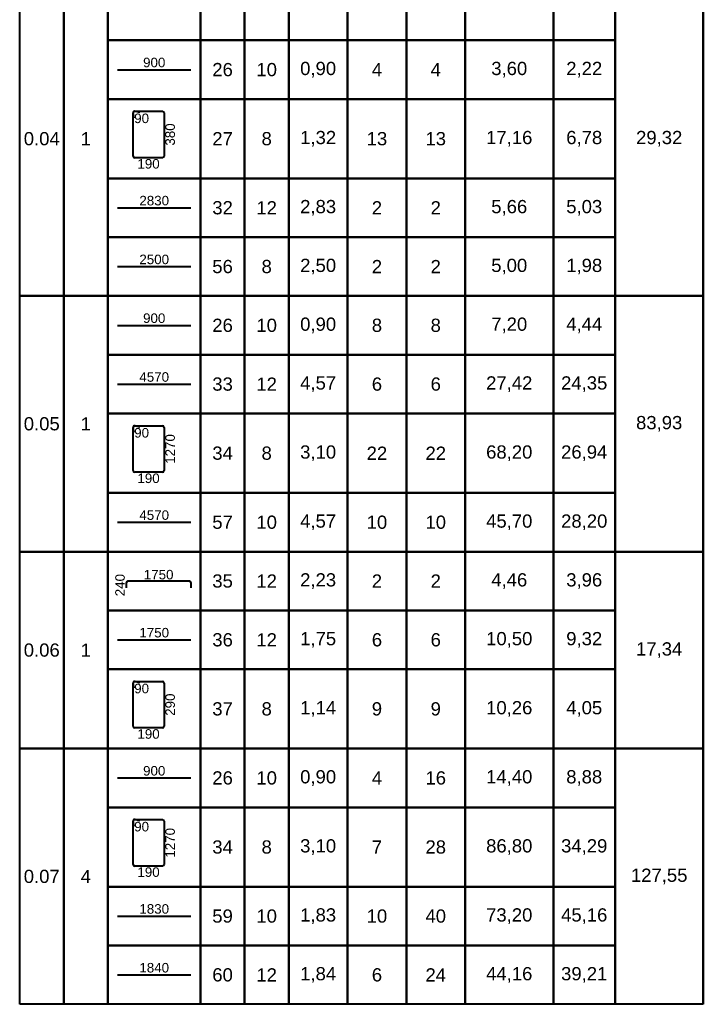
# Model space of a CAD drawing. Extents: x -1906120 to 89837, y -39133 to 303704.
# Tile 9 of 55: x -13700 to -9050, y 3991 to 10691. Entities that reach past the tile are written whole.
import ezdxf
from ezdxf.enums import TextEntityAlignment as Align

# ---------------------------------------------------------------- set-up
doc = ezdxf.new("R2010")
doc.units = 0
doc.header["$LTSCALE"] = 10
doc.header["$MEASUREMENT"] = 0
doc.layers.add('RCAD_deskowanie', color=3, linetype='Continuous', lineweight=40)
doc.styles.add('style2', font='arial.ttf', dxfattribs={"height": 40})

msp = doc.modelspace()

# ---------------------------------------------------------------- linework, layer by layer
at = {"layer": 'RCAD_deskowanie', "color": 1}
for p, q in [((-13699.74414, 3990.87816), (-13699.74414, 17080.87816)), ((-9049.74414, 17080.87816), (-9049.74414, 3990.87816)), ((-13699.74414, 8810.87816), (-13699.74414, 10950.87816)), ((-13399.74414, 10950.87816), (-13399.74414, 8810.87816)), ((-13399.74414, 8810.87816), (-13399.74414, 10950.87816)), ((-13099.74414, 10950.87816), (-13099.74414, 8810.87816)), ((-13099.74414, 10550.87816), (-13099.74414, 10950.87816)), ((-12469.74414, 10950.87816), (-12469.74414, 10550.87816)), ((-12469.74414, 10550.87816), (-12469.74414, 10950.87816)), ((-12169.74414, 10950.87816), (-12169.74414, 10550.87816)), ((-12169.74414, 10550.87816), (-12169.74414, 10950.87816)), ((-11869.74414, 10950.87816), (-11869.74414, 10550.87816)), ((-11869.74414, 10550.87816), (-11869.74414, 10950.87816)), ((-11469.74414, 10950.87816), (-11469.74414, 10550.87816)), ((-11469.74414, 10550.87816), (-11469.74414, 10950.87816)), ((-11069.74414, 10950.87816), (-11069.74414, 10550.87816)), ((-11069.74414, 10550.87816), (-11069.74414, 10950.87816)), ((-10669.74414, 10950.87816), (-10669.74414, 10550.87816)), ((-10669.74414, 10550.87816), (-10669.74414, 10950.87816)), ((-10069.74414, 10950.87816), (-10069.74414, 10550.87816)), ((-10069.74414, 10550.87816), (-10069.74414, 10950.87816)), ((-9649.74414, 8810.87816), (-9649.74414, 10950.87816)), ((-9649.74414, 10950.87816), (-9649.74414, 10550.87816)), ((-9049.74414, 10950.87816), (-9049.74414, 8810.87816)), ((-9049.74414, 9470.87816), (-9049.74414, 10810.87816)), ((-12469.74414, 10550.87816), (-13099.74414, 10550.87816)), ((-13099.74414, 10550.87816), (-12469.74414, 10550.87816)), ((-13099.74414, 10150.87816), (-13099.74414, 10550.87816)), ((-12169.74414, 10550.87816), (-12469.74414, 10550.87816)), ((-12469.74414, 10550.87816), (-12469.74414, 10150.87816)), ((-12469.74414, 10550.87816), (-12169.74414, 10550.87816)), ((-12469.74414, 10150.87816), (-12469.74414, 10550.87816)), ((-11869.74414, 10550.87816), (-12169.74414, 10550.87816)), ((-12169.74414, 10550.87816), (-12169.74414, 10150.87816)), ((-12169.74414, 10550.87816), (-11869.74414, 10550.87816)), ((-12169.74414, 10150.87816), (-12169.74414, 10550.87816)), ((-11469.74414, 10550.87816), (-11869.74414, 10550.87816)), ((-11869.74414, 10550.87816), (-11869.74414, 10150.87816)), ((-11869.74414, 10550.87816), (-11469.74414, 10550.87816)), ((-11869.74414, 10150.87816), (-11869.74414, 10550.87816)), ((-11069.74414, 10550.87816), (-11469.74414, 10550.87816)), ((-11469.74414, 10550.87816), (-11469.74414, 10150.87816)), ((-11469.74414, 10550.87816), (-11069.74414, 10550.87816)), ((-11469.74414, 10150.87816), (-11469.74414, 10550.87816)), ((-10669.74414, 10550.87816), (-11069.74414, 10550.87816)), ((-11069.74414, 10550.87816), (-11069.74414, 10150.87816)), ((-11069.74414, 10550.87816), (-10669.74414, 10550.87816)), ((-11069.74414, 10150.87816), (-11069.74414, 10550.87816)), ((-10069.74414, 10550.87816), (-10669.74414, 10550.87816)), ((-10669.74414, 10550.87816), (-10669.74414, 10150.87816)), ((-10669.74414, 10550.87816), (-10069.74414, 10550.87816)), ((-10669.74414, 10150.87816), (-10669.74414, 10550.87816)), ((-9649.74414, 10550.87816), (-10069.74414, 10550.87816)), ((-10069.74414, 10550.87816), (-10069.74414, 10150.87816)), ((-10069.74414, 10550.87816), (-9649.74414, 10550.87816)), ((-10069.74414, 10150.87816), (-10069.74414, 10550.87816)), ((-9649.74414, 10550.87816), (-9649.74414, 10150.87816)), ((-12469.74414, 10150.87816), (-13099.74414, 10150.87816)), ((-13099.74414, 10150.87816), (-12469.74414, 10150.87816)), ((-13099.74414, 9610.87816), (-13099.74414, 10150.87816)), ((-12169.74414, 10150.87816), (-12469.74414, 10150.87816)), ((-12469.74414, 10150.87816), (-12469.74414, 9610.87816)), ((-12469.74414, 10150.87816), (-12169.74414, 10150.87816)), ((-12469.74414, 9610.87816), (-12469.74414, 10150.87816)), ((-11869.74414, 10150.87816), (-12169.74414, 10150.87816)), ((-12169.74414, 10150.87816), (-12169.74414, 9610.87816)), ((-12169.74414, 10150.87816), (-11869.74414, 10150.87816)), ((-12169.74414, 9610.87816), (-12169.74414, 10150.87816)), ((-11469.74414, 10150.87816), (-11869.74414, 10150.87816)), ((-11869.74414, 10150.87816), (-11869.74414, 9610.87816)), ((-11869.74414, 10150.87816), (-11469.74414, 10150.87816)), ((-11869.74414, 9610.87816), (-11869.74414, 10150.87816)), ((-11069.74414, 10150.87816), (-11469.74414, 10150.87816)), ((-11469.74414, 10150.87816), (-11469.74414, 9610.87816)), ((-11469.74414, 10150.87816), (-11069.74414, 10150.87816)), ((-11469.74414, 9610.87816), (-11469.74414, 10150.87816)), ((-10669.74414, 10150.87816), (-11069.74414, 10150.87816)), ((-11069.74414, 10150.87816), (-11069.74414, 9610.87816)), ((-11069.74414, 10150.87816), (-10669.74414, 10150.87816)), ((-11069.74414, 9610.87816), (-11069.74414, 10150.87816)), ((-10069.74414, 10150.87816), (-10669.74414, 10150.87816)), ((-10669.74414, 10150.87816), (-10669.74414, 9610.87816)), ((-10669.74414, 10150.87816), (-10069.74414, 10150.87816)), ((-10669.74414, 9610.87816), (-10669.74414, 10150.87816)), ((-9649.74414, 10150.87816), (-10069.74414, 10150.87816)), ((-10069.74414, 10150.87816), (-10069.74414, 9610.87816)), ((-10069.74414, 10150.87816), (-9649.74414, 10150.87816)), ((-10069.74414, 9610.87816), (-10069.74414, 10150.87816)), ((-9649.74414, 10150.87816), (-9649.74414, 9610.87816)), ((-12469.74414, 9610.87816), (-13099.74414, 9610.87816)), ((-13099.74414, 9610.87816), (-12469.74414, 9610.87816)), ((-13099.74414, 9210.87816), (-13099.74414, 9610.87816)), ((-12169.74414, 9610.87816), (-12469.74414, 9610.87816)), ((-12469.74414, 9610.87816), (-12469.74414, 9210.87816)), ((-12469.74414, 9610.87816), (-12169.74414, 9610.87816)), ((-12469.74414, 9210.87816), (-12469.74414, 9610.87816)), ((-11869.74414, 9610.87816), (-12169.74414, 9610.87816)), ((-12169.74414, 9610.87816), (-12169.74414, 9210.87816)), ((-12169.74414, 9610.87816), (-11869.74414, 9610.87816)), ((-12169.74414, 9210.87816), (-12169.74414, 9610.87816)), ((-11469.74414, 9610.87816), (-11869.74414, 9610.87816)), ((-11869.74414, 9610.87816), (-11869.74414, 9210.87816)), ((-11869.74414, 9610.87816), (-11469.74414, 9610.87816)), ((-11869.74414, 9210.87816), (-11869.74414, 9610.87816)), ((-11069.74414, 9610.87816), (-11469.74414, 9610.87816)), ((-11469.74414, 9610.87816), (-11469.74414, 9210.87816)), ((-11469.74414, 9610.87816), (-11069.74414, 9610.87816)), ((-11469.74414, 9210.87816), (-11469.74414, 9610.87816)), ((-10669.74414, 9610.87816), (-11069.74414, 9610.87816)), ((-11069.74414, 9610.87816), (-11069.74414, 9210.87816)), ((-11069.74414, 9610.87816), (-10669.74414, 9610.87816)), ((-11069.74414, 9210.87816), (-11069.74414, 9610.87816)), ((-10069.74414, 9610.87816), (-10669.74414, 9610.87816)), ((-10669.74414, 9610.87816), (-10669.74414, 9210.87816)), ((-10669.74414, 9610.87816), (-10069.74414, 9610.87816)), ((-10669.74414, 9210.87816), (-10669.74414, 9610.87816)), ((-9649.74414, 9610.87816), (-10069.74414, 9610.87816)), ((-10069.74414, 9610.87816), (-10069.74414, 9210.87816)), ((-10069.74414, 9610.87816), (-9649.74414, 9610.87816)), ((-10069.74414, 9210.87816), (-10069.74414, 9610.87816)), ((-9649.74414, 9610.87816), (-9649.74414, 9210.87816)), ((-9049.74414, 8130.87816), (-9049.74414, 9470.87816)), ((-12469.74414, 9210.87816), (-13099.74414, 9210.87816)), ((-13099.74414, 9210.87816), (-12469.74414, 9210.87816)), ((-13099.74414, 8810.87816), (-13099.74414, 9210.87816)), ((-12169.74414, 9210.87816), (-12469.74414, 9210.87816)), ((-12469.74414, 9210.87816), (-12469.74414, 8810.87816)), ((-12469.74414, 9210.87816), (-12169.74414, 9210.87816)), ((-12469.74414, 8810.87816), (-12469.74414, 9210.87816)), ((-11869.74414, 9210.87816), (-12169.74414, 9210.87816)), ((-12169.74414, 9210.87816), (-12169.74414, 8810.87816)), ((-12169.74414, 9210.87816), (-11869.74414, 9210.87816)), ((-12169.74414, 8810.87816), (-12169.74414, 9210.87816)), ((-11469.74414, 9210.87816), (-11869.74414, 9210.87816)), ((-11869.74414, 9210.87816), (-11869.74414, 8810.87816)), ((-11869.74414, 9210.87816), (-11469.74414, 9210.87816)), ((-11869.74414, 8810.87816), (-11869.74414, 9210.87816)), ((-11069.74414, 9210.87816), (-11469.74414, 9210.87816)), ((-11469.74414, 9210.87816), (-11469.74414, 8810.87816)), ((-11469.74414, 9210.87816), (-11069.74414, 9210.87816)), ((-11469.74414, 8810.87816), (-11469.74414, 9210.87816)), ((-10669.74414, 9210.87816), (-11069.74414, 9210.87816)), ((-11069.74414, 9210.87816), (-11069.74414, 8810.87816)), ((-11069.74414, 9210.87816), (-10669.74414, 9210.87816)), ((-11069.74414, 8810.87816), (-11069.74414, 9210.87816)), ((-10069.74414, 9210.87816), (-10669.74414, 9210.87816)), ((-10669.74414, 9210.87816), (-10669.74414, 8810.87816)), ((-10669.74414, 9210.87816), (-10069.74414, 9210.87816)), ((-10669.74414, 8810.87816), (-10669.74414, 9210.87816)), ((-9649.74414, 9210.87816), (-10069.74414, 9210.87816)), ((-10069.74414, 9210.87816), (-10069.74414, 8810.87816)), ((-10069.74414, 9210.87816), (-9649.74414, 9210.87816)), ((-10069.74414, 8810.87816), (-10069.74414, 9210.87816)), ((-9649.74414, 9210.87816), (-9649.74414, 8810.87816)), ((-13399.74414, 8810.87816), (-13699.74414, 8810.87816)), ((-13699.74414, 8810.87816), (-13399.74414, 8810.87816)), ((-13699.74414, 7070.87816), (-13699.74414, 8810.87816)), ((-13099.74414, 8810.87816), (-13399.74414, 8810.87816)), ((-13399.74414, 8810.87816), (-13399.74414, 7070.87816)), ((-13399.74414, 8810.87816), (-13099.74414, 8810.87816)), ((-13399.74414, 7070.87816), (-13399.74414, 8810.87816)), ((-13099.74414, 8810.87816), (-13099.74414, 7070.87816)), ((-12469.74414, 8810.87816), (-13099.74414, 8810.87816)), ((-13099.74414, 8810.87816), (-12469.74414, 8810.87816)), ((-13099.74414, 8410.87816), (-13099.74414, 8810.87816)), ((-12169.74414, 8810.87816), (-12469.74414, 8810.87816)), ((-12469.74414, 8810.87816), (-12469.74414, 8410.87816)), ((-12469.74414, 8810.87816), (-12169.74414, 8810.87816)), ((-12469.74414, 8410.87816), (-12469.74414, 8810.87816)), ((-11869.74414, 8810.87816), (-12169.74414, 8810.87816)), ((-12169.74414, 8810.87816), (-12169.74414, 8410.87816)), ((-12169.74414, 8810.87816), (-11869.74414, 8810.87816)), ((-12169.74414, 8410.87816), (-12169.74414, 8810.87816)), ((-11469.74414, 8810.87816), (-11869.74414, 8810.87816)), ((-11869.74414, 8810.87816), (-11869.74414, 8410.87816)), ((-11869.74414, 8810.87816), (-11469.74414, 8810.87816)), ((-11869.74414, 8410.87816), (-11869.74414, 8810.87816)), ((-11069.74414, 8810.87816), (-11469.74414, 8810.87816)), ((-11469.74414, 8810.87816), (-11469.74414, 8410.87816)), ((-11469.74414, 8810.87816), (-11069.74414, 8810.87816)), ((-11469.74414, 8410.87816), (-11469.74414, 8810.87816)), ((-10669.74414, 8810.87816), (-11069.74414, 8810.87816)), ((-11069.74414, 8810.87816), (-11069.74414, 8410.87816)), ((-11069.74414, 8810.87816), (-10669.74414, 8810.87816)), ((-11069.74414, 8410.87816), (-11069.74414, 8810.87816)), ((-10069.74414, 8810.87816), (-10669.74414, 8810.87816)), ((-10669.74414, 8810.87816), (-10669.74414, 8410.87816)), ((-10669.74414, 8810.87816), (-10069.74414, 8810.87816)), ((-10669.74414, 8410.87816), (-10669.74414, 8810.87816)), ((-9649.74414, 8810.87816), (-10069.74414, 8810.87816)), ((-10069.74414, 8810.87816), (-10069.74414, 8410.87816)), ((-10069.74414, 8810.87816), (-9649.74414, 8810.87816)), ((-10069.74414, 8410.87816), (-10069.74414, 8810.87816)), ((-9049.74414, 8810.87816), (-9649.74414, 8810.87816)), ((-9649.74414, 8810.87816), (-9049.74414, 8810.87816)), ((-9649.74414, 7070.87816), (-9649.74414, 8810.87816)), ((-9649.74414, 8810.87816), (-9649.74414, 8410.87816)), ((-9049.74414, 8810.87816), (-9049.74414, 7070.87816)), ((-12469.74414, 8410.87816), (-13099.74414, 8410.87816)), ((-13099.74414, 8410.87816), (-12469.74414, 8410.87816)), ((-13099.74414, 8010.87816), (-13099.74414, 8410.87816)), ((-12169.74414, 8410.87816), (-12469.74414, 8410.87816)), ((-12469.74414, 8410.87816), (-12469.74414, 8010.87816)), ((-12469.74414, 8410.87816), (-12169.74414, 8410.87816)), ((-12469.74414, 8010.87816), (-12469.74414, 8410.87816)), ((-11869.74414, 8410.87816), (-12169.74414, 8410.87816)), ((-12169.74414, 8410.87816), (-12169.74414, 8010.87816)), ((-12169.74414, 8410.87816), (-11869.74414, 8410.87816)), ((-12169.74414, 8010.87816), (-12169.74414, 8410.87816)), ((-11469.74414, 8410.87816), (-11869.74414, 8410.87816)), ((-11869.74414, 8410.87816), (-11869.74414, 8010.87816)), ((-11869.74414, 8410.87816), (-11469.74414, 8410.87816)), ((-11869.74414, 8010.87816), (-11869.74414, 8410.87816)), ((-11069.74414, 8410.87816), (-11469.74414, 8410.87816)), ((-11469.74414, 8410.87816), (-11469.74414, 8010.87816)), ((-11469.74414, 8410.87816), (-11069.74414, 8410.87816)), ((-11469.74414, 8010.87816), (-11469.74414, 8410.87816)), ((-10669.74414, 8410.87816), (-11069.74414, 8410.87816)), ((-11069.74414, 8410.87816), (-11069.74414, 8010.87816)), ((-11069.74414, 8410.87816), (-10669.74414, 8410.87816)), ((-11069.74414, 8010.87816), (-11069.74414, 8410.87816)), ((-10069.74414, 8410.87816), (-10669.74414, 8410.87816)), ((-10669.74414, 8410.87816), (-10669.74414, 8010.87816)), ((-10669.74414, 8410.87816), (-10069.74414, 8410.87816)), ((-10669.74414, 8010.87816), (-10669.74414, 8410.87816)), ((-9649.74414, 8410.87816), (-10069.74414, 8410.87816)), ((-10069.74414, 8410.87816), (-10069.74414, 8010.87816)), ((-10069.74414, 8410.87816), (-9649.74414, 8410.87816)), ((-10069.74414, 8010.87816), (-10069.74414, 8410.87816)), ((-9649.74414, 8410.87816), (-9649.74414, 8010.87816)), ((-9049.74414, 6790.87816), (-9049.74414, 8130.87816)), ((-12469.74414, 8010.87816), (-13099.74414, 8010.87816)), ((-13099.74414, 8010.87816), (-12469.74414, 8010.87816)), ((-13099.74414, 7470.87816), (-13099.74414, 8010.87816)), ((-12169.74414, 8010.87816), (-12469.74414, 8010.87816)), ((-12469.74414, 8010.87816), (-12469.74414, 7470.87816)), ((-12469.74414, 8010.87816), (-12169.74414, 8010.87816)), ((-12469.74414, 7470.87816), (-12469.74414, 8010.87816)), ((-11869.74414, 8010.87816), (-12169.74414, 8010.87816)), ((-12169.74414, 8010.87816), (-12169.74414, 7470.87816)), ((-12169.74414, 8010.87816), (-11869.74414, 8010.87816)), ((-12169.74414, 7470.87816), (-12169.74414, 8010.87816)), ((-11469.74414, 8010.87816), (-11869.74414, 8010.87816)), ((-11869.74414, 8010.87816), (-11869.74414, 7470.87816)), ((-11869.74414, 8010.87816), (-11469.74414, 8010.87816)), ((-11869.74414, 7470.87816), (-11869.74414, 8010.87816)), ((-11069.74414, 8010.87816), (-11469.74414, 8010.87816)), ((-11469.74414, 8010.87816), (-11469.74414, 7470.87816)), ((-11469.74414, 8010.87816), (-11069.74414, 8010.87816)), ((-11469.74414, 7470.87816), (-11469.74414, 8010.87816)), ((-10669.74414, 8010.87816), (-11069.74414, 8010.87816)), ((-11069.74414, 8010.87816), (-11069.74414, 7470.87816)), ((-11069.74414, 8010.87816), (-10669.74414, 8010.87816)), ((-11069.74414, 7470.87816), (-11069.74414, 8010.87816)), ((-10069.74414, 8010.87816), (-10669.74414, 8010.87816)), ((-10669.74414, 8010.87816), (-10669.74414, 7470.87816)), ((-10669.74414, 8010.87816), (-10069.74414, 8010.87816)), ((-10669.74414, 7470.87816), (-10669.74414, 8010.87816)), ((-9649.74414, 8010.87816), (-10069.74414, 8010.87816)), ((-10069.74414, 8010.87816), (-10069.74414, 7470.87816)), ((-10069.74414, 8010.87816), (-9649.74414, 8010.87816)), ((-10069.74414, 7470.87816), (-10069.74414, 8010.87816)), ((-9649.74414, 8010.87816), (-9649.74414, 7470.87816)), ((-12469.74414, 7470.87816), (-13099.74414, 7470.87816)), ((-13099.74414, 7470.87816), (-12469.74414, 7470.87816)), ((-13099.74414, 7070.87816), (-13099.74414, 7470.87816)), ((-12169.74414, 7470.87816), (-12469.74414, 7470.87816)), ((-12469.74414, 7470.87816), (-12469.74414, 7070.87816)), ((-12469.74414, 7470.87816), (-12169.74414, 7470.87816)), ((-12469.74414, 7070.87816), (-12469.74414, 7470.87816)), ((-11869.74414, 7470.87816), (-12169.74414, 7470.87816)), ((-12169.74414, 7470.87816), (-12169.74414, 7070.87816)), ((-12169.74414, 7470.87816), (-11869.74414, 7470.87816)), ((-12169.74414, 7070.87816), (-12169.74414, 7470.87816)), ((-11469.74414, 7470.87816), (-11869.74414, 7470.87816)), ((-11869.74414, 7470.87816), (-11869.74414, 7070.87816)), ((-11869.74414, 7470.87816), (-11469.74414, 7470.87816)), ((-11869.74414, 7070.87816), (-11869.74414, 7470.87816)), ((-11069.74414, 7470.87816), (-11469.74414, 7470.87816)), ((-11469.74414, 7470.87816), (-11469.74414, 7070.87816)), ((-11469.74414, 7470.87816), (-11069.74414, 7470.87816)), ((-11469.74414, 7070.87816), (-11469.74414, 7470.87816)), ((-10669.74414, 7470.87816), (-11069.74414, 7470.87816)), ((-11069.74414, 7470.87816), (-11069.74414, 7070.87816)), ((-11069.74414, 7470.87816), (-10669.74414, 7470.87816)), ((-11069.74414, 7070.87816), (-11069.74414, 7470.87816)), ((-10069.74414, 7470.87816), (-10669.74414, 7470.87816)), ((-10669.74414, 7470.87816), (-10669.74414, 7070.87816)), ((-10669.74414, 7470.87816), (-10069.74414, 7470.87816)), ((-10669.74414, 7070.87816), (-10669.74414, 7470.87816)), ((-9649.74414, 7470.87816), (-10069.74414, 7470.87816)), ((-10069.74414, 7470.87816), (-10069.74414, 7070.87816)), ((-10069.74414, 7470.87816), (-9649.74414, 7470.87816)), ((-10069.74414, 7070.87816), (-10069.74414, 7470.87816)), ((-9649.74414, 7470.87816), (-9649.74414, 7070.87816)), ((-13399.74414, 7070.87816), (-13699.74414, 7070.87816)), ((-13699.74414, 7070.87816), (-13399.74414, 7070.87816)), ((-13699.74414, 5730.87816), (-13699.74414, 7070.87816)), ((-13099.74414, 7070.87816), (-13399.74414, 7070.87816)), ((-13399.74414, 7070.87816), (-13399.74414, 5730.87816)), ((-13399.74414, 7070.87816), (-13099.74414, 7070.87816)), ((-13399.74414, 5730.87816), (-13399.74414, 7070.87816)), ((-13099.74414, 7070.87816), (-13099.74414, 5730.87816)), ((-12469.74414, 7070.87816), (-13099.74414, 7070.87816)), ((-13099.74414, 7070.87816), (-12469.74414, 7070.87816)), ((-13099.74414, 6670.87816), (-13099.74414, 7070.87816)), ((-12169.74414, 7070.87816), (-12469.74414, 7070.87816)), ((-12469.74414, 7070.87816), (-12469.74414, 6670.87816)), ((-12469.74414, 7070.87816), (-12169.74414, 7070.87816)), ((-12469.74414, 6670.87816), (-12469.74414, 7070.87816)), ((-11869.74414, 7070.87816), (-12169.74414, 7070.87816)), ((-12169.74414, 7070.87816), (-12169.74414, 6670.87816)), ((-12169.74414, 7070.87816), (-11869.74414, 7070.87816)), ((-12169.74414, 6670.87816), (-12169.74414, 7070.87816)), ((-11469.74414, 7070.87816), (-11869.74414, 7070.87816)), ((-11869.74414, 7070.87816), (-11869.74414, 6670.87816)), ((-11869.74414, 7070.87816), (-11469.74414, 7070.87816)), ((-11869.74414, 6670.87816), (-11869.74414, 7070.87816)), ((-11069.74414, 7070.87816), (-11469.74414, 7070.87816)), ((-11469.74414, 7070.87816), (-11469.74414, 6670.87816)), ((-11469.74414, 7070.87816), (-11069.74414, 7070.87816)), ((-11469.74414, 6670.87816), (-11469.74414, 7070.87816)), ((-10669.74414, 7070.87816), (-11069.74414, 7070.87816)), ((-11069.74414, 7070.87816), (-11069.74414, 6670.87816)), ((-11069.74414, 7070.87816), (-10669.74414, 7070.87816)), ((-11069.74414, 6670.87816), (-11069.74414, 7070.87816)), ((-10069.74414, 7070.87816), (-10669.74414, 7070.87816)), ((-10669.74414, 7070.87816), (-10669.74414, 6670.87816)), ((-10669.74414, 7070.87816), (-10069.74414, 7070.87816)), ((-10669.74414, 6670.87816), (-10669.74414, 7070.87816)), ((-9649.74414, 7070.87816), (-10069.74414, 7070.87816)), ((-10069.74414, 7070.87816), (-10069.74414, 6670.87816)), ((-10069.74414, 7070.87816), (-9649.74414, 7070.87816)), ((-10069.74414, 6670.87816), (-10069.74414, 7070.87816)), ((-9049.74414, 7070.87816), (-9649.74414, 7070.87816)), ((-9649.74414, 7070.87816), (-9049.74414, 7070.87816)), ((-9649.74414, 5730.87816), (-9649.74414, 7070.87816)), ((-9649.74414, 7070.87816), (-9649.74414, 6670.87816)), ((-9049.74414, 7070.87816), (-9049.74414, 5730.87816)), ((-9049.74414, 5050.87816), (-9049.74414, 6790.87816)), ((-12469.74414, 6670.87816), (-13099.74414, 6670.87816)), ((-13099.74414, 6670.87816), (-12469.74414, 6670.87816)), ((-13099.74414, 6270.87816), (-13099.74414, 6670.87816)), ((-12169.74414, 6670.87816), (-12469.74414, 6670.87816)), ((-12469.74414, 6670.87816), (-12469.74414, 6270.87816)), ((-12469.74414, 6670.87816), (-12169.74414, 6670.87816)), ((-12469.74414, 6270.87816), (-12469.74414, 6670.87816)), ((-11869.74414, 6670.87816), (-12169.74414, 6670.87816)), ((-12169.74414, 6670.87816), (-12169.74414, 6270.87816)), ((-12169.74414, 6670.87816), (-11869.74414, 6670.87816)), ((-12169.74414, 6270.87816), (-12169.74414, 6670.87816)), ((-11469.74414, 6670.87816), (-11869.74414, 6670.87816)), ((-11869.74414, 6670.87816), (-11869.74414, 6270.87816)), ((-11869.74414, 6670.87816), (-11469.74414, 6670.87816)), ((-11869.74414, 6270.87816), (-11869.74414, 6670.87816)), ((-11069.74414, 6670.87816), (-11469.74414, 6670.87816)), ((-11469.74414, 6670.87816), (-11469.74414, 6270.87816)), ((-11469.74414, 6670.87816), (-11069.74414, 6670.87816)), ((-11469.74414, 6270.87816), (-11469.74414, 6670.87816)), ((-10669.74414, 6670.87816), (-11069.74414, 6670.87816)), ((-11069.74414, 6670.87816), (-11069.74414, 6270.87816)), ((-11069.74414, 6670.87816), (-10669.74414, 6670.87816)), ((-11069.74414, 6270.87816), (-11069.74414, 6670.87816)), ((-10069.74414, 6670.87816), (-10669.74414, 6670.87816)), ((-10669.74414, 6670.87816), (-10669.74414, 6270.87816)), ((-10669.74414, 6670.87816), (-10069.74414, 6670.87816)), ((-10669.74414, 6270.87816), (-10669.74414, 6670.87816)), ((-9649.74414, 6670.87816), (-10069.74414, 6670.87816)), ((-10069.74414, 6670.87816), (-10069.74414, 6270.87816)), ((-10069.74414, 6670.87816), (-9649.74414, 6670.87816)), ((-10069.74414, 6270.87816), (-10069.74414, 6670.87816)), ((-9649.74414, 6670.87816), (-9649.74414, 6270.87816)), ((-12469.74414, 6270.87816), (-13099.74414, 6270.87816)), ((-13099.74414, 6270.87816), (-12469.74414, 6270.87816)), ((-13099.74414, 5730.87816), (-13099.74414, 6270.87816)), ((-12169.74414, 6270.87816), (-12469.74414, 6270.87816)), ((-12469.74414, 6270.87816), (-12469.74414, 5730.87816)), ((-12469.74414, 6270.87816), (-12169.74414, 6270.87816)), ((-12469.74414, 5730.87816), (-12469.74414, 6270.87816)), ((-11869.74414, 6270.87816), (-12169.74414, 6270.87816)), ((-12169.74414, 6270.87816), (-12169.74414, 5730.87816)), ((-12169.74414, 6270.87816), (-11869.74414, 6270.87816)), ((-12169.74414, 5730.87816), (-12169.74414, 6270.87816)), ((-11469.74414, 6270.87816), (-11869.74414, 6270.87816)), ((-11869.74414, 6270.87816), (-11869.74414, 5730.87816)), ((-11869.74414, 6270.87816), (-11469.74414, 6270.87816)), ((-11869.74414, 5730.87816), (-11869.74414, 6270.87816)), ((-11069.74414, 6270.87816), (-11469.74414, 6270.87816)), ((-11469.74414, 6270.87816), (-11469.74414, 5730.87816)), ((-11469.74414, 6270.87816), (-11069.74414, 6270.87816)), ((-11469.74414, 5730.87816), (-11469.74414, 6270.87816)), ((-10669.74414, 6270.87816), (-11069.74414, 6270.87816)), ((-11069.74414, 6270.87816), (-11069.74414, 5730.87816)), ((-11069.74414, 6270.87816), (-10669.74414, 6270.87816)), ((-11069.74414, 5730.87816), (-11069.74414, 6270.87816)), ((-10069.74414, 6270.87816), (-10669.74414, 6270.87816)), ((-10669.74414, 6270.87816), (-10669.74414, 5730.87816)), ((-10669.74414, 6270.87816), (-10069.74414, 6270.87816)), ((-10669.74414, 5730.87816), (-10669.74414, 6270.87816)), ((-9649.74414, 6270.87816), (-10069.74414, 6270.87816)), ((-10069.74414, 6270.87816), (-10069.74414, 5730.87816)), ((-10069.74414, 6270.87816), (-9649.74414, 6270.87816)), ((-10069.74414, 5730.87816), (-10069.74414, 6270.87816)), ((-9649.74414, 6270.87816), (-9649.74414, 5730.87816)), ((-13399.74414, 5730.87816), (-13699.74414, 5730.87816)), ((-13699.74414, 5730.87816), (-13399.74414, 5730.87816)), ((-13699.74414, 3990.87816), (-13699.74414, 5730.87816)), ((-13099.74414, 5730.87816), (-13399.74414, 5730.87816)), ((-13399.74414, 5730.87816), (-13399.74414, 3990.87816)), ((-13399.74414, 5730.87816), (-13099.74414, 5730.87816)), ((-13399.74414, 3990.87816), (-13399.74414, 5730.87816)), ((-13099.74414, 5730.87816), (-13099.74414, 3990.87816)), ((-12469.74414, 5730.87816), (-13099.74414, 5730.87816)), ((-13099.74414, 5730.87816), (-12469.74414, 5730.87816)), ((-13099.74414, 5330.87816), (-13099.74414, 5730.87816)), ((-12169.74414, 5730.87816), (-12469.74414, 5730.87816)), ((-12469.74414, 5730.87816), (-12469.74414, 5330.87816)), ((-12469.74414, 5730.87816), (-12169.74414, 5730.87816)), ((-12469.74414, 5330.87816), (-12469.74414, 5730.87816)), ((-11869.74414, 5730.87816), (-12169.74414, 5730.87816)), ((-12169.74414, 5730.87816), (-12169.74414, 5330.87816)), ((-12169.74414, 5730.87816), (-11869.74414, 5730.87816)), ((-12169.74414, 5330.87816), (-12169.74414, 5730.87816)), ((-11469.74414, 5730.87816), (-11869.74414, 5730.87816)), ((-11869.74414, 5730.87816), (-11869.74414, 5330.87816)), ((-11869.74414, 5730.87816), (-11469.74414, 5730.87816)), ((-11869.74414, 5330.87816), (-11869.74414, 5730.87816)), ((-11069.74414, 5730.87816), (-11469.74414, 5730.87816)), ((-11469.74414, 5730.87816), (-11469.74414, 5330.87816)), ((-11469.74414, 5730.87816), (-11069.74414, 5730.87816)), ((-11469.74414, 5330.87816), (-11469.74414, 5730.87816)), ((-10669.74414, 5730.87816), (-11069.74414, 5730.87816)), ((-11069.74414, 5730.87816), (-11069.74414, 5330.87816)), ((-11069.74414, 5730.87816), (-10669.74414, 5730.87816)), ((-11069.74414, 5330.87816), (-11069.74414, 5730.87816)), ((-10069.74414, 5730.87816), (-10669.74414, 5730.87816)), ((-10669.74414, 5730.87816), (-10669.74414, 5330.87816)), ((-10669.74414, 5730.87816), (-10069.74414, 5730.87816)), ((-10669.74414, 5330.87816), (-10669.74414, 5730.87816)), ((-9649.74414, 5730.87816), (-10069.74414, 5730.87816)), ((-10069.74414, 5730.87816), (-10069.74414, 5330.87816)), ((-10069.74414, 5730.87816), (-9649.74414, 5730.87816)), ((-10069.74414, 5330.87816), (-10069.74414, 5730.87816)), ((-9049.74414, 5730.87816), (-9649.74414, 5730.87816)), ((-9649.74414, 5730.87816), (-9049.74414, 5730.87816)), ((-9649.74414, 3990.87816), (-9649.74414, 5730.87816)), ((-9649.74414, 5730.87816), (-9649.74414, 5330.87816)), ((-9049.74414, 5730.87816), (-9049.74414, 3990.87816)), ((-12469.74414, 5330.87816), (-13099.74414, 5330.87816)), ((-13099.74414, 5330.87816), (-12469.74414, 5330.87816)), ((-13099.74414, 4790.87816), (-13099.74414, 5330.87816)), ((-12169.74414, 5330.87816), (-12469.74414, 5330.87816)), ((-12469.74414, 5330.87816), (-12469.74414, 4790.87816)), ((-12469.74414, 5330.87816), (-12169.74414, 5330.87816)), ((-12469.74414, 4790.87816), (-12469.74414, 5330.87816)), ((-11869.74414, 5330.87816), (-12169.74414, 5330.87816)), ((-12169.74414, 5330.87816), (-12169.74414, 4790.87816)), ((-12169.74414, 5330.87816), (-11869.74414, 5330.87816)), ((-12169.74414, 4790.87816), (-12169.74414, 5330.87816)), ((-11469.74414, 5330.87816), (-11869.74414, 5330.87816)), ((-11869.74414, 5330.87816), (-11869.74414, 4790.87816)), ((-11869.74414, 5330.87816), (-11469.74414, 5330.87816)), ((-11869.74414, 4790.87816), (-11869.74414, 5330.87816)), ((-11069.74414, 5330.87816), (-11469.74414, 5330.87816)), ((-11469.74414, 5330.87816), (-11469.74414, 4790.87816)), ((-11469.74414, 5330.87816), (-11069.74414, 5330.87816)), ((-11469.74414, 4790.87816), (-11469.74414, 5330.87816)), ((-10669.74414, 5330.87816), (-11069.74414, 5330.87816)), ((-11069.74414, 5330.87816), (-11069.74414, 4790.87816)), ((-11069.74414, 5330.87816), (-10669.74414, 5330.87816)), ((-11069.74414, 4790.87816), (-11069.74414, 5330.87816)), ((-10069.74414, 5330.87816), (-10669.74414, 5330.87816)), ((-10669.74414, 5330.87816), (-10669.74414, 4790.87816)), ((-10669.74414, 5330.87816), (-10069.74414, 5330.87816)), ((-10669.74414, 4790.87816), (-10669.74414, 5330.87816)), ((-9649.74414, 5330.87816), (-10069.74414, 5330.87816)), ((-10069.74414, 5330.87816), (-10069.74414, 4790.87816)), ((-10069.74414, 5330.87816), (-9649.74414, 5330.87816)), ((-10069.74414, 4790.87816), (-10069.74414, 5330.87816)), ((-9649.74414, 5330.87816), (-9649.74414, 4790.87816)), ((-9049.74414, 3990.87816), (-9049.74414, 5050.87816)), ((-12469.74414, 4790.87816), (-13099.74414, 4790.87816)), ((-13099.74414, 4790.87816), (-12469.74414, 4790.87816)), ((-13099.74414, 4390.87816), (-13099.74414, 4790.87816)), ((-12169.74414, 4790.87816), (-12469.74414, 4790.87816)), ((-12469.74414, 4790.87816), (-12469.74414, 4390.87816)), ((-12469.74414, 4790.87816), (-12169.74414, 4790.87816)), ((-12469.74414, 4390.87816), (-12469.74414, 4790.87816)), ((-11869.74414, 4790.87816), (-12169.74414, 4790.87816)), ((-12169.74414, 4790.87816), (-12169.74414, 4390.87816)), ((-12169.74414, 4790.87816), (-11869.74414, 4790.87816)), ((-12169.74414, 4390.87816), (-12169.74414, 4790.87816)), ((-11469.74414, 4790.87816), (-11869.74414, 4790.87816)), ((-11869.74414, 4790.87816), (-11869.74414, 4390.87816)), ((-11869.74414, 4790.87816), (-11469.74414, 4790.87816)), ((-11869.74414, 4390.87816), (-11869.74414, 4790.87816)), ((-11069.74414, 4790.87816), (-11469.74414, 4790.87816)), ((-11469.74414, 4790.87816), (-11469.74414, 4390.87816)), ((-11469.74414, 4790.87816), (-11069.74414, 4790.87816)), ((-11469.74414, 4390.87816), (-11469.74414, 4790.87816)), ((-10669.74414, 4790.87816), (-11069.74414, 4790.87816)), ((-11069.74414, 4790.87816), (-11069.74414, 4390.87816)), ((-11069.74414, 4790.87816), (-10669.74414, 4790.87816)), ((-11069.74414, 4390.87816), (-11069.74414, 4790.87816)), ((-10069.74414, 4790.87816), (-10669.74414, 4790.87816)), ((-10669.74414, 4790.87816), (-10669.74414, 4390.87816)), ((-10669.74414, 4790.87816), (-10069.74414, 4790.87816)), ((-10669.74414, 4390.87816), (-10669.74414, 4790.87816)), ((-9649.74414, 4790.87816), (-10069.74414, 4790.87816)), ((-10069.74414, 4790.87816), (-10069.74414, 4390.87816)), ((-10069.74414, 4790.87816), (-9649.74414, 4790.87816)), ((-10069.74414, 4390.87816), (-10069.74414, 4790.87816)), ((-9649.74414, 4790.87816), (-9649.74414, 4390.87816)), ((-12469.74414, 4390.87816), (-13099.74414, 4390.87816)), ((-13099.74414, 4390.87816), (-12469.74414, 4390.87816)), ((-13099.74414, 3990.87816), (-13099.74414, 4390.87816)), ((-12169.74414, 4390.87816), (-12469.74414, 4390.87816)), ((-12469.74414, 4390.87816), (-12469.74414, 3990.87816)), ((-12469.74414, 4390.87816), (-12169.74414, 4390.87816)), ((-12469.74414, 3990.87816), (-12469.74414, 4390.87816)), ((-11869.74414, 4390.87816), (-12169.74414, 4390.87816)), ((-12169.74414, 4390.87816), (-12169.74414, 3990.87816)), ((-12169.74414, 4390.87816), (-11869.74414, 4390.87816)), ((-12169.74414, 3990.87816), (-12169.74414, 4390.87816)), ((-11469.74414, 4390.87816), (-11869.74414, 4390.87816)), ((-11869.74414, 4390.87816), (-11869.74414, 3990.87816)), ((-11869.74414, 4390.87816), (-11469.74414, 4390.87816)), ((-11869.74414, 3990.87816), (-11869.74414, 4390.87816)), ((-11069.74414, 4390.87816), (-11469.74414, 4390.87816)), ((-11469.74414, 4390.87816), (-11469.74414, 3990.87816)), ((-11469.74414, 4390.87816), (-11069.74414, 4390.87816)), ((-11469.74414, 3990.87816), (-11469.74414, 4390.87816)), ((-10669.74414, 4390.87816), (-11069.74414, 4390.87816)), ((-11069.74414, 4390.87816), (-11069.74414, 3990.87816)), ((-11069.74414, 4390.87816), (-10669.74414, 4390.87816)), ((-11069.74414, 3990.87816), (-11069.74414, 4390.87816)), ((-10069.74414, 4390.87816), (-10669.74414, 4390.87816)), ((-10669.74414, 4390.87816), (-10669.74414, 3990.87816)), ((-10669.74414, 4390.87816), (-10069.74414, 4390.87816)), ((-10669.74414, 3990.87816), (-10669.74414, 4390.87816)), ((-9649.74414, 4390.87816), (-10069.74414, 4390.87816)), ((-10069.74414, 4390.87816), (-10069.74414, 3990.87816)), ((-10069.74414, 4390.87816), (-9649.74414, 4390.87816)), ((-10069.74414, 3990.87816), (-10069.74414, 4390.87816)), ((-9649.74414, 4390.87816), (-9649.74414, 3990.87816)), ((-9049.74414, 3990.87816), (-13699.74414, 3990.87816)), ((-13399.74414, 3990.87816), (-13699.74414, 3990.87816)), ((-13099.74414, 3990.87816), (-13399.74414, 3990.87816)), ((-12469.74414, 3990.87816), (-13099.74414, 3990.87816)), ((-12169.74414, 3990.87816), (-12469.74414, 3990.87816)), ((-11869.74414, 3990.87816), (-12169.74414, 3990.87816)), ((-11469.74414, 3990.87816), (-11869.74414, 3990.87816)), ((-11069.74414, 3990.87816), (-11469.74414, 3990.87816)), ((-10669.74414, 3990.87816), (-11069.74414, 3990.87816)), ((-10069.74414, 3990.87816), (-10669.74414, 3990.87816)), ((-9649.74414, 3990.87816), (-10069.74414, 3990.87816)), ((-9049.74414, 3990.87816), (-9649.74414, 3990.87816))]:
    msp.add_line(p, q, dxfattribs=at)
at = {"layer": 'RCAD_deskowanie', "color": 4}
for p, q in [((-13034.24909, 10350.87816), (-12535.23919, 10350.87816)), ((-12928.67412, 9763.29758), (-12928.67412, 10056.45921)), ((-12921.75659, 10021.1988), (-12928.4486, 10054.21152)), ((-12917.36043, 10067.7729), (-12729.46181, 10067.7729)), ((-12915.11275, 10067.54738), (-12882.10002, 10060.85537)), ((-12718.14812, 10056.45921), (-12718.14812, 9763.29758)), ((-12729.46181, 9751.98389), (-12917.36043, 9751.98389)), ((-13034.24909, 9410.87816), (-12535.23919, 9410.87816)), ((-13034.24909, 9010.87816), (-12535.23919, 9010.87816)), ((-13034.24909, 8610.87816), (-12535.23919, 8610.87816)), ((-13034.24909, 8210.87816), (-12535.23919, 8210.87816)), ((-12928.67412, 7623.29758), (-12928.67412, 7916.45921)), ((-12921.75659, 7881.1988), (-12928.4486, 7914.21152)), ((-12917.36043, 7927.7729), (-12729.46181, 7927.7729)), ((-12915.11275, 7927.54738), (-12882.10002, 7920.85537)), ((-12718.14812, 7916.45921), (-12718.14812, 7623.29758)), ((-12729.46181, 7611.98389), (-12917.36043, 7611.98389)), ((-13034.24909, 7270.87816), (-12535.23919, 7270.87816)), ((-12974.23987, 6825.78694), (-12974.23987, 6860.93088)), ((-12963.47278, 6871.69797), (-12545.70773, 6871.69797)), ((-12534.94063, 6860.93088), (-12534.94063, 6825.78694)), ((-13034.24909, 6470.87816), (-12535.23919, 6470.87816)), ((-12928.67412, 5883.29758), (-12928.67412, 6176.45921)), ((-12921.75659, 6141.1988), (-12928.4486, 6174.21152)), ((-12917.36043, 6187.7729), (-12729.46181, 6187.7729)), ((-12915.11275, 6187.54738), (-12882.10002, 6180.85537)), ((-12718.14812, 6176.45921), (-12718.14812, 5883.29758)), ((-12729.46181, 5871.98389), (-12917.36043, 5871.98389)), ((-13034.24909, 5530.87816), (-12535.23919, 5530.87816)), ((-12928.67412, 4943.29758), (-12928.67412, 5236.45921)), ((-12921.75659, 5201.1988), (-12928.4486, 5234.21152)), ((-12917.36043, 5247.7729), (-12729.46181, 5247.7729)), ((-12915.11275, 5247.54738), (-12882.10002, 5240.85537)), ((-12718.14812, 5236.45921), (-12718.14812, 4943.29758)), ((-12729.46181, 4931.98389), (-12917.36043, 4931.98389)), ((-13034.24909, 4590.87816), (-12535.23919, 4590.87816)), ((-13034.24909, 4190.87816), (-12535.23919, 4190.87816))]:
    msp.add_line(p, q, dxfattribs=at)
for centre, radius, start, end in [((-12917.36043, 10056.45921), 11.31369, 90, 191.459155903), ((-12917.36043, 10056.45921), 11.31369, 78.540844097, 180), ((-12729.46181, 10056.45921), 11.31369, 0, 90), ((-12917.36043, 9763.29758), 11.31369, 180, 270), ((-12729.46181, 9763.29758), 11.31369, 270, 0), ((-12917.36043, 7916.45921), 11.31369, 90, 191.459155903), ((-12917.36043, 7916.45921), 11.31369, 78.540844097, 180), ((-12729.46181, 7916.45921), 11.31369, 0, 90), ((-12917.36043, 7623.29758), 11.31369, 180, 270), ((-12729.46181, 7623.29758), 11.31369, 270, 0), ((-12963.47278, 6860.93088), 10.76709, 90, 180), ((-12545.70773, 6860.93088), 10.76709, 0, 90), ((-12917.36043, 6176.45921), 11.31369, 90, 191.459155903), ((-12917.36043, 6176.45921), 11.31369, 78.540844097, 180), ((-12729.46181, 6176.45921), 11.31369, 0, 90), ((-12917.36043, 5883.29758), 11.31369, 180, 270), ((-12729.46181, 5883.29758), 11.31369, 270, 0), ((-12917.36043, 5236.45921), 11.31369, 90, 191.459155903), ((-12917.36043, 5236.45921), 11.31369, 78.540844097, 180), ((-12729.46181, 5236.45921), 11.31369, 0, 90), ((-12917.36043, 4943.29758), 11.31369, 180, 270), ((-12729.46181, 4943.29758), 11.31369, 270, 0)]:
    msp.add_arc(centre, radius, start, end, dxfattribs=at)

# ---------------------------------------------------------------- texts
at = {"layer": 'RCAD_deskowanie', "color": 2, "style": 'style2'}
for s, p in [('900', (-12784.74414, 10399.87816)), ('90', (-12870.38577, 10019.95168)), ('190', (-12823.41112, 9710.50247)), ('2830', (-12784.74414, 9459.87816)), ('2500', (-12784.74414, 9059.87816)), ('900', (-12784.74414, 8659.87816)), ('4570', (-12784.74414, 8259.87816)), ('90', (-12870.38577, 7879.95168)), ('190', (-12823.41112, 7570.50247)), ('4570', (-12784.74414, 7319.87816)), ('1750', (-12754.59025, 6914.83472)), ('1750', (-12784.74414, 6519.87816)), ('90', (-12870.38577, 6139.95168)), ('190', (-12823.41112, 5830.50247)), ('900', (-12784.74414, 5579.87816)), ('90', (-12870.38577, 5199.95168)), ('190', (-12823.41112, 4890.50247)), ('1830', (-12784.74414, 4639.87816)), ('1840', (-12784.74414, 4239.87816))]:
    msp.add_text(s, height=65, dxfattribs=at).set_placement(p, align=Align.MIDDLE_CENTER)
for s, p in [('380', (-12676.66669, 9909.8784)), ('1270', (-12676.66669, 7769.8784)), ('240', (-13017.37662, 6843.35891)), ('290', (-12676.66669, 6029.8784)), ('1270', (-12676.66669, 5089.8784))]:
    msp.add_text(s, height=65, rotation=90, dxfattribs=at).set_placement(p, align=Align.MIDDLE_CENTER)
at = {"layer": 'RCAD_deskowanie', "color": 2, "char_height": 90, "attachment_point": 5, "style": 'style2'}
for s, insert, width in [('26', (-12319.74414, 10350.87816), 300), ('10', (-12019.74414, 10350.87816), 300), ('0,90', (-11669.74414, 10350.87816), 400), ('4', (-11269.74414, 10350.87816), 400), ('4', (-10869.74414, 10350.87816), 400), ('3,60', (-10369.74414, 10350.87816), 600), ('2,22', (-9859.74414, 10350.87816), 420), ('0.04', (-13549.74414, 9880.87816), 300), ('1', (-13249.74414, 9880.87816), 300), ('27', (-12319.74414, 9880.87816), 300), ('8', (-12019.74414, 9880.87816), 300), ('1,32', (-11669.74414, 9880.87816), 400), ('13', (-11269.74414, 9880.87816), 400), ('13', (-10869.74414, 9880.87816), 400), ('17,16', (-10369.74414, 9880.87816), 600), ('6,78', (-9859.74414, 9880.87816), 420), ('29,32', (-9349.74414, 9880.87816), 600), ('32', (-12319.74414, 9410.87816), 300), ('12', (-12019.74414, 9410.87816), 300), ('2,83', (-11669.74414, 9410.87816), 400), ('2', (-11269.74414, 9410.87816), 400), ('2', (-10869.74414, 9410.87816), 400), ('5,66', (-10369.74414, 9410.87816), 600), ('5,03', (-9859.74414, 9410.87816), 420), ('56', (-12319.74414, 9010.87816), 300), ('8', (-12019.74414, 9010.87816), 300), ('2,50', (-11669.74414, 9010.87816), 400), ('2', (-11269.74414, 9010.87816), 400), ('2', (-10869.74414, 9010.87816), 400), ('5,00', (-10369.74414, 9010.87816), 600), ('1,98', (-9859.74414, 9010.87816), 420), ('26', (-12319.74414, 8610.87816), 300), ('10', (-12019.74414, 8610.87816), 300), ('0,90', (-11669.74414, 8610.87816), 400), ('8', (-11269.74414, 8610.87816), 400), ('8', (-10869.74414, 8610.87816), 400), ('7,20', (-10369.74414, 8610.87816), 600), ('4,44', (-9859.74414, 8610.87816), 420), ('33', (-12319.74414, 8210.87816), 300), ('12', (-12019.74414, 8210.87816), 300), ('4,57', (-11669.74414, 8210.87816), 400), ('6', (-11269.74414, 8210.87816), 400), ('6', (-10869.74414, 8210.87816), 400), ('27,42', (-10369.74414, 8210.87816), 600), ('24,35', (-9859.74414, 8210.87816), 420), ('0.05', (-13549.74414, 7940.87816), 300), ('1', (-13249.74414, 7940.87816), 300), ('83,93', (-9349.74414, 7940.87816), 600), ('34', (-12319.74414, 7740.87816), 300), ('8', (-12019.74414, 7740.87816), 300), ('3,10', (-11669.74414, 7740.87816), 400), ('22', (-11269.74414, 7740.87816), 400), ('22', (-10869.74414, 7740.87816), 400), ('68,20', (-10369.74414, 7740.87816), 600), ('26,94', (-9859.74414, 7740.87816), 420), ('57', (-12319.74414, 7270.87816), 300), ('10', (-12019.74414, 7270.87816), 300), ('4,57', (-11669.74414, 7270.87816), 400), ('10', (-11269.74414, 7270.87816), 400), ('10', (-10869.74414, 7270.87816), 400), ('45,70', (-10369.74414, 7270.87816), 600), ('28,20', (-9859.74414, 7270.87816), 420), ('35', (-12319.74414, 6870.87816), 300), ('12', (-12019.74414, 6870.87816), 300), ('2,23', (-11669.74414, 6870.87816), 400), ('2', (-11269.74414, 6870.87816), 400), ('2', (-10869.74414, 6870.87816), 400), ('4,46', (-10369.74414, 6870.87816), 600), ('3,96', (-9859.74414, 6870.87816), 420), ('36', (-12319.74414, 6470.87816), 300), ('12', (-12019.74414, 6470.87816), 300), ('1,75', (-11669.74414, 6470.87816), 400), ('6', (-11269.74414, 6470.87816), 400), ('6', (-10869.74414, 6470.87816), 400), ('10,50', (-10369.74414, 6470.87816), 600), ('9,32', (-9859.74414, 6470.87816), 420), ('0.06', (-13549.74414, 6400.87816), 300), ('1', (-13249.74414, 6400.87816), 300), ('17,34', (-9349.74414, 6400.87816), 600), ('37', (-12319.74414, 6000.87816), 300), ('8', (-12019.74414, 6000.87816), 300), ('1,14', (-11669.74414, 6000.87816), 400), ('9', (-11269.74414, 6000.87816), 400), ('9', (-10869.74414, 6000.87816), 400), ('10,26', (-10369.74414, 6000.87816), 600), ('4,05', (-9859.74414, 6000.87816), 420), ('26', (-12319.74414, 5530.87816), 300), ('10', (-12019.74414, 5530.87816), 300), ('0,90', (-11669.74414, 5530.87816), 400), ('4', (-11269.74414, 5530.87816), 400), ('16', (-10869.74414, 5530.87816), 400), ('14,40', (-10369.74414, 5530.87816), 600), ('8,88', (-9859.74414, 5530.87816), 420), ('34', (-12319.74414, 5060.87816), 300), ('8', (-12019.74414, 5060.87816), 300), ('3,10', (-11669.74414, 5060.87816), 400), ('7', (-11269.74414, 5060.87816), 400), ('28', (-10869.74414, 5060.87816), 400), ('86,80', (-10369.74414, 5060.87816), 600), ('34,29', (-9859.74414, 5060.87816), 420), ('0.07', (-13549.74414, 4860.87816), 300), ('4', (-13249.74414, 4860.87816), 300), ('127,55', (-9349.74414, 4860.87816), 600), ('59', (-12319.74414, 4590.87816), 300), ('10', (-12019.74414, 4590.87816), 300), ('1,83', (-11669.74414, 4590.87816), 400), ('10', (-11269.74414, 4590.87816), 400), ('40', (-10869.74414, 4590.87816), 400), ('73,20', (-10369.74414, 4590.87816), 600), ('45,16', (-9859.74414, 4590.87816), 420), ('60', (-12319.74414, 4190.87816), 300), ('12', (-12019.74414, 4190.87816), 300), ('1,84', (-11669.74414, 4190.87816), 400), ('6', (-11269.74414, 4190.87816), 400), ('24', (-10869.74414, 4190.87816), 400), ('44,16', (-10369.74414, 4190.87816), 600), ('39,21', (-9859.74414, 4190.87816), 420)]:
    msp.add_mtext(s, dxfattribs=dict(at, insert=insert, width=width))

doc.saveas('drawing.dxf')
